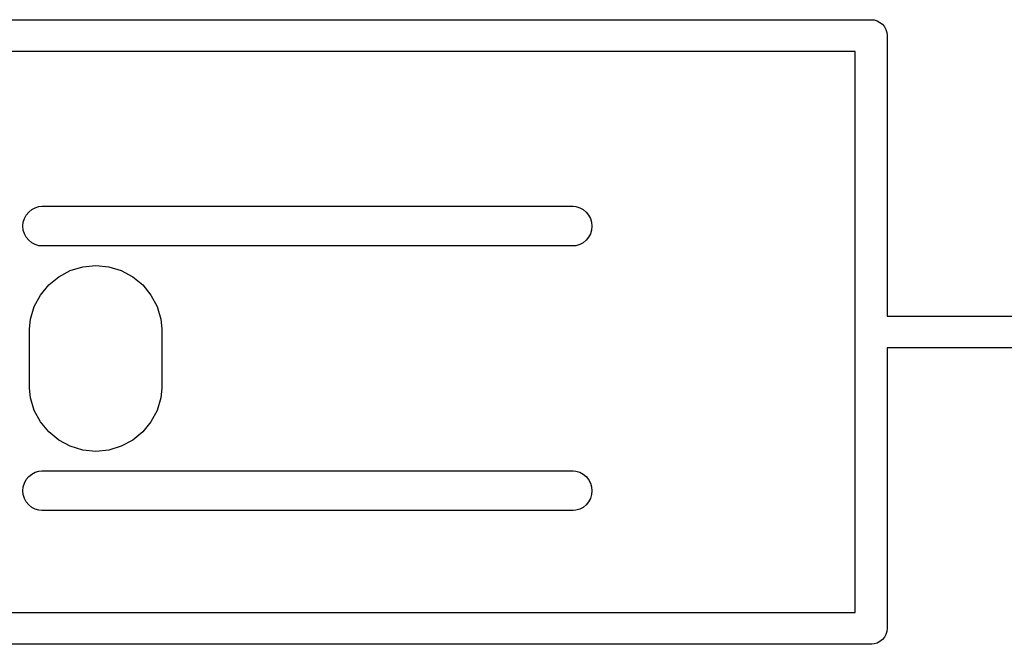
# Model space of a CAD drawing. Extents: x 3.332 to 3.967, y -2.44 to -1.803.
# Tile 6 of 10: x 3.597 to 3.743, y -2.315 to -2.222. Entities that reach past the tile are written whole.
import ezdxf

# ---------------------------------------------------------------- set-up
doc = ezdxf.new("R2010")
doc.units = 0
doc.header["$MEASUREMENT"] = 0
doc.layers.add('BLACK', color=7, linetype='CONTINUOUS')

msp = doc.modelspace()

# ---------------------------------------------------------------- linework, layer by layer
at = {"layer": 'BLACK', "linetype": 'CONTINUOUS'}
for p, q in [((3.59008, -2.22185), (3.72331, -2.22185)), ((3.72331, -2.22185), (3.72343, -2.22184)), ((3.72343, -2.22184), (3.72354, -2.22185)), ((3.72354, -2.22185), (3.72389, -2.22188)), ((3.72389, -2.22188), (3.72433, -2.22202)), ((3.72433, -2.22202), (3.72474, -2.22224)), ((3.72474, -2.22224), (3.7251, -2.22253)), ((3.7251, -2.22253), (3.7254, -2.22289)), ((3.7254, -2.22289), (3.72562, -2.2233)), ((3.72562, -2.2233), (3.72575, -2.22375)), ((3.72575, -2.22375), (3.7258, -2.22421)), ((3.7258, -2.22421), (3.72579, -2.22433)), ((3.72579, -2.22433), (3.72579, -2.26594)), ((3.72106, -2.22657), (3.59232, -2.22657)), ((3.72106, -2.26819), (3.72106, -2.22657)), ((3.59855, -2.25009), (3.59906, -2.24982)), ((3.59906, -2.24982), (3.59962, -2.24965)), ((3.59962, -2.24965), (3.60005, -2.24961)), ((3.60005, -2.24961), (3.67908, -2.24961)), ((3.67908, -2.24961), (3.67952, -2.24965)), ((3.67952, -2.24965), (3.68007, -2.24982)), ((3.68007, -2.24982), (3.68059, -2.25009)), ((3.59746, -2.25142), (3.59773, -2.25091)), ((3.59773, -2.25091), (3.5981, -2.25046)), ((3.5981, -2.25046), (3.59855, -2.25009)), ((3.68059, -2.25009), (3.68104, -2.25046)), ((3.68104, -2.25046), (3.6814, -2.25091)), ((3.6814, -2.25091), (3.68168, -2.25142)), ((3.59723, -2.25256), (3.59729, -2.25198)), ((3.59729, -2.25314), (3.59723, -2.25256)), ((3.59729, -2.25198), (3.59746, -2.25142)), ((3.68168, -2.25142), (3.68185, -2.25198)), ((3.68185, -2.25198), (3.6819, -2.25256)), ((3.6819, -2.25256), (3.68185, -2.25314)), ((3.59746, -2.25369), (3.59729, -2.25314)), ((3.59773, -2.25421), (3.59746, -2.25369)), ((3.5981, -2.25466), (3.59773, -2.25421)), ((3.6814, -2.25421), (3.68104, -2.25466)), ((3.68168, -2.25369), (3.6814, -2.25421)), ((3.68185, -2.25314), (3.68168, -2.25369)), ((3.59855, -2.25503), (3.5981, -2.25466)), ((3.59906, -2.2553), (3.59855, -2.25503)), ((3.59962, -2.25547), (3.59906, -2.2553)), ((3.60005, -2.25551), (3.59962, -2.25547)), ((3.67908, -2.25551), (3.60005, -2.25551)), ((3.67952, -2.25547), (3.67908, -2.25551)), ((3.68007, -2.2553), (3.67952, -2.25547)), ((3.68059, -2.25503), (3.68007, -2.2553)), ((3.68104, -2.25466), (3.68059, -2.25503)), ((3.60429, -2.25917), (3.60614, -2.25861)), ((3.60614, -2.25861), (3.60807, -2.25842)), ((3.60807, -2.25842), (3.61, -2.25861)), ((3.61, -2.25861), (3.61186, -2.25917)), ((3.60108, -2.26131), (3.60258, -2.26008)), ((3.60258, -2.26008), (3.60429, -2.25917)), ((3.61186, -2.25917), (3.61357, -2.26008)), ((3.61357, -2.26008), (3.61506, -2.26131)), ((3.59985, -2.26281), (3.60108, -2.26131)), ((3.61506, -2.26131), (3.61629, -2.26281)), ((3.59893, -2.26452), (3.59985, -2.26281)), ((3.61629, -2.26281), (3.61721, -2.26452)), ((3.59837, -2.26638), (3.59893, -2.26452)), ((3.61721, -2.26452), (3.61777, -2.26638)), ((3.72579, -2.26594), (3.74913, -2.26594)), ((3.59823, -2.26782), (3.59837, -2.26638)), ((3.61777, -2.26638), (3.61791, -2.26782)), ((3.59823, -2.27666), (3.59823, -2.26782)), ((3.61791, -2.26782), (3.61791, -2.27666)), ((3.72105, -2.26831), (3.72106, -2.26819)), ((3.72106, -2.26842), (3.72105, -2.26831)), ((3.72106, -2.31004), (3.72106, -2.26842)), ((3.74913, -2.27067), (3.72579, -2.27067)), ((3.72579, -2.27067), (3.72579, -2.31229)), ((3.59837, -2.27811), (3.59823, -2.27666)), ((3.61791, -2.27666), (3.61777, -2.27811)), ((3.59893, -2.27997), (3.59837, -2.27811)), ((3.61777, -2.27811), (3.61721, -2.27997)), ((3.59985, -2.28168), (3.59893, -2.27997)), ((3.61721, -2.27997), (3.61629, -2.28168)), ((3.60108, -2.28317), (3.59985, -2.28168)), ((3.61629, -2.28168), (3.61506, -2.28317)), ((3.60258, -2.2844), (3.60108, -2.28317)), ((3.61506, -2.28317), (3.61357, -2.2844)), ((3.60429, -2.28532), (3.60258, -2.2844)), ((3.61357, -2.2844), (3.61186, -2.28532)), ((3.60614, -2.28588), (3.60429, -2.28532)), ((3.60807, -2.28607), (3.60614, -2.28588)), ((3.61, -2.28588), (3.60807, -2.28607)), ((3.61186, -2.28532), (3.61, -2.28588)), ((3.59855, -2.28946), (3.59906, -2.28919)), ((3.59906, -2.28919), (3.59962, -2.28902)), ((3.59962, -2.28902), (3.60005, -2.28898)), ((3.60005, -2.28898), (3.67908, -2.28898)), ((3.67908, -2.28898), (3.67952, -2.28902)), ((3.67952, -2.28902), (3.68007, -2.28919)), ((3.68007, -2.28919), (3.68059, -2.28946)), ((3.59729, -2.29135), (3.59746, -2.29079)), ((3.59746, -2.29079), (3.59773, -2.29028)), ((3.59773, -2.29028), (3.5981, -2.28983)), ((3.5981, -2.28983), (3.59855, -2.28946)), ((3.68059, -2.28946), (3.68104, -2.28983)), ((3.68104, -2.28983), (3.6814, -2.29028)), ((3.6814, -2.29028), (3.68168, -2.29079)), ((3.68168, -2.29079), (3.68185, -2.29135)), ((3.59723, -2.29193), (3.59729, -2.29135)), ((3.59729, -2.29251), (3.59723, -2.29193)), ((3.68185, -2.29135), (3.6819, -2.29193)), ((3.6819, -2.29193), (3.68185, -2.29251)), ((3.59746, -2.29306), (3.59729, -2.29251)), ((3.59773, -2.29358), (3.59746, -2.29306)), ((3.5981, -2.29403), (3.59773, -2.29358)), ((3.6814, -2.29358), (3.68104, -2.29403)), ((3.68168, -2.29306), (3.6814, -2.29358)), ((3.68185, -2.29251), (3.68168, -2.29306)), ((3.59855, -2.2944), (3.5981, -2.29403)), ((3.59906, -2.29467), (3.59855, -2.2944)), ((3.59962, -2.29484), (3.59906, -2.29467)), ((3.60005, -2.29488), (3.59962, -2.29484)), ((3.67908, -2.29488), (3.60005, -2.29488)), ((3.67952, -2.29484), (3.67908, -2.29488)), ((3.68007, -2.29467), (3.67952, -2.29484)), ((3.68059, -2.2944), (3.68007, -2.29467)), ((3.68104, -2.29403), (3.68059, -2.2944)), ((3.59232, -2.31004), (3.72106, -2.31004)), ((3.72575, -2.31286), (3.72562, -2.31331)), ((3.7258, -2.3124), (3.72575, -2.31286)), ((3.72579, -2.31229), (3.7258, -2.3124)), ((3.7251, -2.31408), (3.72474, -2.31438)), ((3.7254, -2.31372), (3.7251, -2.31408)), ((3.72562, -2.31331), (3.7254, -2.31372)), ((3.72331, -2.31476), (3.59008, -2.31476)), ((3.72343, -2.31478), (3.72331, -2.31476)), ((3.72354, -2.31476), (3.72343, -2.31478)), ((3.72389, -2.31473), (3.72354, -2.31476)), ((3.72354, -2.31476), (3.72354, -2.31476)), ((3.72433, -2.31459), (3.72389, -2.31473)), ((3.72474, -2.31438), (3.72433, -2.31459))]:
    msp.add_line(p, q, dxfattribs=at)

doc.saveas('drawing.dxf')
